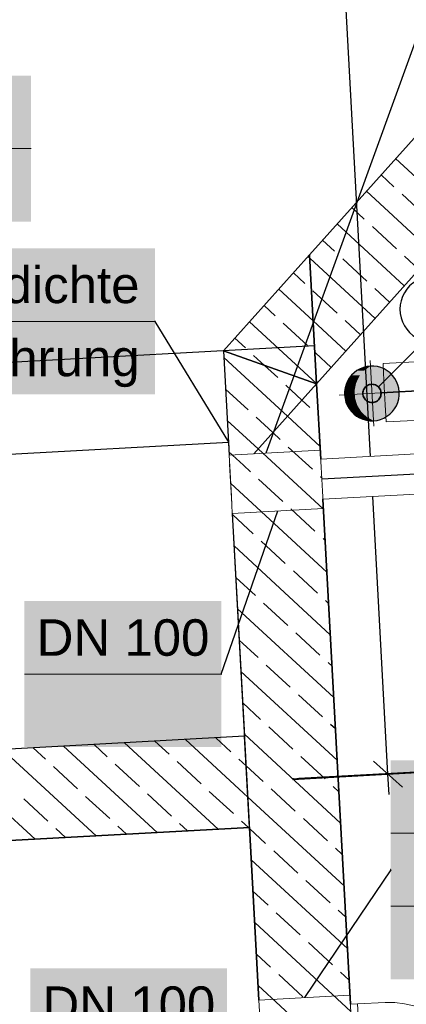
# Model space of a CAD drawing. Extents: x -779 to 790, y -208 to 633.
# Tile 82 of 232: x -148 to -126, y 205 to 259. Entities that reach past the tile are written whole.
import ezdxf
from ezdxf.lldxf.tags import DXFTag

# ---------------------------------------------------------------- set-up
doc = ezdxf.new("R2010")
doc.units = 0
doc.layers.get('0').update_dxf_attribs({"lineweight": 25})
for name, color, linetype, lineweight, true_color in [('02 Raster Bemaßung', 7, 'Continuous', 25, 0x848484), ('02 Raster Gebäude-A07F5V4QWF', 7, 'Continuous', 25, 0x848484), ('20 Wasserbecken', 7, 'Continuous', 25, 0x848484), ('ELT Leerrohre', 1, 'Continuous', 35, 0xff0000), ('S_Warmwasser', 1, 'STRICHLINIE2', 35, 0xff0000), ('X_Mass', 150, 'Continuous', 25, 0x007fff)]:
    doc.layers.add(name, color=color, linetype=linetype, lineweight=lineweight, true_color=true_color)
for name, color, linetype, lineweight in [('02 Raster Gebäude-A07F5V53WF', 7, 'Continuous', 13), ('SC_Deckendurchbruch', 7, 'Continuous', 25), ('X_Allgemein', 7, 'Continuous', 25)]:
    doc.layers.add(name, color=color, linetype=linetype, lineweight=lineweight)
doc.styles.get("Standard").update_dxf_attribs({"font": 'arial.ttf'})
tags = doc.linetypes.add('Strichlinie eng', pattern=[0.115, 0.075, -0.04]).pattern_tags.tags
tags[6:7] = [DXFTag(74, 4), DXFTag(75, 0), DXFTag(340, '0'), DXFTag(46, 1.0), DXFTag(50, 0.0), DXFTag(44, 0.0), DXFTag(45, 0.0)]
tags[4:5] = [DXFTag(74, 4), DXFTag(75, 0), DXFTag(340, '0'), DXFTag(46, 1.0), DXFTag(50, 0.0), DXFTag(44, 0.0), DXFTag(45, 0.0)]
tags = doc.linetypes.add('STRICHLINIE2', pattern=[9.525, 6.35, -3.175]).pattern_tags.tags
tags[6:7] = [DXFTag(74, 4), DXFTag(75, 0), DXFTag(340, '0'), DXFTag(46, 0.0), DXFTag(50, 0.0), DXFTag(44, 0.0), DXFTag(45, 0.0)]
tags[4:5] = [DXFTag(74, 4), DXFTag(75, 0), DXFTag(340, '0'), DXFTag(46, 0.0), DXFTag(50, 0.0), DXFTag(44, 0.0), DXFTag(45, 0.0)]
tags = doc.linetypes.add('Strichpunkt', pattern=[1, 0.5, -0.25, 0, -0.25]).pattern_tags.tags
tags[10:11] = [DXFTag(74, 4), DXFTag(75, 0), DXFTag(340, '0'), DXFTag(46, 1.0), DXFTag(50, 0.0), DXFTag(44, 0.0), DXFTag(45, 0.0)]
tags[8:9] = [DXFTag(74, 4), DXFTag(75, 0), DXFTag(340, '0'), DXFTag(46, 1.0), DXFTag(50, 0.0), DXFTag(44, 0.0), DXFTag(45, 0.0)]
tags[6:7] = [DXFTag(74, 4), DXFTag(75, 0), DXFTag(340, '0'), DXFTag(46, 1.0), DXFTag(50, 0.0), DXFTag(44, 0.0), DXFTag(45, 0.0)]
tags[4:5] = [DXFTag(74, 4), DXFTag(75, 0), DXFTag(340, '0'), DXFTag(46, 1.0), DXFTag(50, 0.0), DXFTag(44, 0.0), DXFTag(45, 0.0)]
tags = doc.linetypes.add('STRICHPUNKT2', pattern=[12.7, 6.35, -3.175, 0, -3.175]).pattern_tags.tags
tags[10:11] = [DXFTag(74, 4), DXFTag(75, 0), DXFTag(340, '0'), DXFTag(46, 0.0), DXFTag(50, 0.0), DXFTag(44, 0.0), DXFTag(45, 0.0)]
tags[8:9] = [DXFTag(74, 4), DXFTag(75, 0), DXFTag(340, '0'), DXFTag(46, 0.0), DXFTag(50, 0.0), DXFTag(44, 0.0), DXFTag(45, 0.0)]
tags[6:7] = [DXFTag(74, 4), DXFTag(75, 0), DXFTag(340, '0'), DXFTag(46, 0.0), DXFTag(50, 0.0), DXFTag(44, 0.0), DXFTag(45, 0.0)]
tags[4:5] = [DXFTag(74, 4), DXFTag(75, 0), DXFTag(340, '0'), DXFTag(46, 0.0), DXFTag(50, 0.0), DXFTag(44, 0.0), DXFTag(45, 0.0)]

# ---------------------------------------------------------------- blocks, each defined once
blk = doc.blocks.new('Referenz-A07F5V4VWF', base_point=(-401.415, -176.34))
at = {"color": 0, "linetype": 'ByBlock', "lineweight": -2, "ltscale": 12.5}
for p, q in [((-131.337, 238.84), (-107.825, 265.074)), ((-114.887, 264.687), (-131.724, 245.901)), ((-131.337, 238.84), (-111.163, 261.35)), ((-115.506, 256.503), (-131.337, 238.84)), ((-131.724, 245.901), (-136.444, 240.635)), ((-131.337, 238.84), (-131.724, 245.901)), ((-131.724, 245.901), (-131.337, 238.84)), ((-136.444, 240.635), (-131.337, 238.84)), ((-131.337, 238.84), (-136.444, 240.635)), ((-136.444, 240.635), (-136.131, 234.931)), ((-131.337, 238.84), (-134.774, 235.005)), ((-134.774, 235.005), (-131.337, 238.84)), ((-131.337, 238.84), (-131.111, 234.705)), ((-131.111, 234.705), (-131.337, 238.84)), ((-131.111, 234.705), (-131.337, 238.84)), ((-176.329, 233.444), (-136.17, 235.642)), ((-136.17, 235.642), (-136.131, 234.931)), ((-130.991, 232.508), (-129.477, 204.848)), ((-129.477, 204.848), (-130.991, 232.508)), ((-129.477, 204.848), (-130.991, 232.508)), ((-135.957, 231.736), (-135.289, 219.527)), ((-135.957, 231.736), (-134.498, 205.074)), ((-135.289, 219.527), (-180.836, 217.035)), ((-135.289, 219.527), (-180.836, 217.035)), ((-135.015, 214.534), (-135.289, 219.527)), ((-192.314, 211.398), (-135.015, 214.534)), ((-192.314, 211.398), (-135.015, 214.534)), ((-135.015, 214.534), (-134.498, 205.074))]:
    blk.add_line(p, q, dxfattribs=at)
at = {"layer": '02 Raster Bemaßung', "color": 0, "lineweight": -2}
for p, q in [((-128.374, 234.855), (-137.785, 406.854)), ((-127.422, 217.453), (-128.254, 232.658)), ((-128.212, 218.161), (-126.632, 216.745)), ((-126.017, 217.53), (-132.415, 217.18)), ((-127.36, 216.33), (-127.422, 217.453))]:
    blk.add_line(p, q, dxfattribs=at)
at = {"layer": '02 Raster Gebäude-A07F5V4QWF', "color": 0, "linetype": 'Strichpunkt', "lineweight": -2, "ltscale": 0.405}
blk.add_line((-132.655, 217.167), (-125.16, 217.577), dxfattribs=at)
at = {"layer": '20 Wasserbecken', "color": 0, "linetype": 'Strichlinie eng', "lineweight": -2, "ltscale": 0.21125}
for p, q in [((-107.825, 265.074), (-131.337, 238.84)), ((-131.45, 240.908), (-175.016, 238.524)), ((-131.111, 234.705), (-131.45, 240.908)), ((-131.337, 238.84), (-131.111, 234.705)), ((-176.329, 233.444), (-136.17, 235.642)), ((-136.17, 235.642), (-136.131, 234.931)), ((-130.991, 232.508), (-129.477, 204.848)), ((-129.477, 204.848), (-130.991, 232.508)), ((-135.957, 231.736), (-135.289, 219.527)), ((-135.289, 219.527), (-180.836, 217.035)), ((-135.015, 214.534), (-192.314, 211.398)), ((-134.498, 205.074), (-135.015, 214.534))]:
    blk.add_line(p, q, dxfattribs=at)
at = {"layer": '20 Wasserbecken', "color": 0, "lineweight": -2}
for p, q in [((-131.337, 238.84), (-107.825, 265.074)), ((-114.887, 264.687), (-131.724, 245.901)), ((-123.325, 247.779), (-127.002, 251.169)), ((-127.093, 249.621), (-127.803, 250.276)), ((-124.928, 245.991), (-128.604, 249.382)), ((-125.329, 247.994), (-126.652, 249.214)), ((-128.72, 247.856), (-129.405, 248.488)), ((-126.53, 244.204), (-130.206, 247.594)), ((-126.956, 246.229), (-128.279, 247.45)), ((-130.348, 246.092), (-131.007, 246.7)), ((-136.444, 240.635), (-131.724, 245.901)), ((-131.714, 245.719), (-131.809, 245.806)), ((-128.132, 242.416), (-131.714, 245.719)), ((-128.583, 244.465), (-129.906, 245.685)), ((-125.729, 245.098), (-126.515, 245.822)), ((-131.975, 244.327), (-132.61, 244.913)), ((-131.525, 242.28), (-133.411, 244.019)), ((-130.21, 242.7), (-131.534, 243.92)), ((-127.331, 243.31), (-128.142, 244.058)), ((-133.602, 242.563), (-134.212, 243.125)), ((-131.337, 238.842), (-135.013, 242.231)), ((-131.837, 240.935), (-133.161, 242.156)), ((-129.734, 240.629), (-131.525, 242.28)), ((-128.933, 241.522), (-129.769, 242.293)), ((-135.229, 240.798), (-135.814, 241.337)), ((-136.444, 240.635), (-136.131, 234.931)), ((-132.938, 237.053), (-136.423, 240.267)), ((-134.195, 239.844), (-134.788, 240.391)), ((-130.535, 239.735), (-131.396, 240.529)), ((-133.464, 239.171), (-134.195, 239.844)), ((-135.092, 237.406), (-136.329, 238.548)), ((-132.137, 237.947), (-133.023, 238.764)), ((-131.336, 238.841), (-131.337, 238.842)), ((-131.111, 234.705), (-131.337, 238.84)), ((-131.7, 237.544), (-132.137, 237.947)), ((-134.541, 235.266), (-136.235, 236.828)), ((-133.74, 236.159), (-134.651, 236.999)), ((-131.149, 235.403), (-132.938, 237.053)), ((-131.243, 237.123), (-131.259, 237.137)), ((-133.327, 235.779), (-133.74, 236.159)), ((-130.961, 231.965), (-134.541, 235.266)), ((-131.562, 234.152), (-132.886, 235.372)), ((-135.342, 234.372), (-136.141, 235.109)), ((-134.954, 234.014), (-135.342, 234.372)), ((-133.19, 232.387), (-134.513, 233.608)), ((-131.055, 233.684), (-131.121, 233.745)), ((-130.773, 228.526), (-136.047, 233.39)), ((-129.477, 204.848), (-130.991, 232.508)), ((-131.425, 230.76), (-132.748, 231.98)), ((-135.957, 231.736), (-135.289, 219.527)), ((-134.817, 230.623), (-135.953, 231.67)), ((-130.867, 230.245), (-130.984, 230.353)), ((-130.585, 225.088), (-135.859, 229.951)), ((-133.052, 228.996), (-134.376, 230.216)), ((-134.679, 227.231), (-135.765, 228.232)), ((-131.288, 227.368), (-132.611, 228.589)), ((-130.397, 221.649), (-135.671, 226.513)), ((-132.915, 225.604), (-134.238, 226.824)), ((-130.679, 226.807), (-130.846, 226.962)), ((-131.15, 223.977), (-132.474, 225.197)), ((-134.542, 223.839), (-135.577, 224.793)), ((-132.777, 222.212), (-134.101, 223.432)), ((-130.491, 223.368), (-130.709, 223.57)), ((-130.208, 218.211), (-135.483, 223.074)), ((-131.013, 220.585), (-132.336, 221.805)), ((-134.405, 220.447), (-135.389, 221.355)), ((-132.64, 218.82), (-133.963, 220.041)), ((-130.303, 219.93), (-130.572, 220.178)), ((-135.289, 219.527), (-180.836, 217.035)), ((-130.02, 214.772), (-135.295, 219.635)), ((-140.083, 214.256), (-145.21, 218.984)), ((-142.815, 218.408), (-143.539, 219.075)), ((-136.741, 214.439), (-141.868, 219.167)), ((-139.424, 218.545), (-140.197, 219.258)), ((-135.106, 216.197), (-138.525, 219.35)), ((-136.032, 218.683), (-136.854, 219.441)), ((-146.768, 213.891), (-151.895, 218.618)), ((-143.426, 214.073), (-148.553, 218.801)), ((-146.207, 218.271), (-146.882, 218.892)), ((-141.051, 216.781), (-142.374, 218.001)), ((-137.659, 216.918), (-138.982, 218.139)), ((-135.2, 217.916), (-135.591, 218.276)), ((-134.267, 217.056), (-135.2, 217.916)), ((-130.875, 217.193), (-132.199, 218.413)), ((-144.442, 216.643), (-145.766, 217.864)), ((-139.286, 215.154), (-140.61, 216.374)), ((-135.894, 215.291), (-137.218, 216.511)), ((-132.503, 215.428), (-133.826, 216.649)), ((-130.114, 216.491), (-130.434, 216.786)), ((-146.07, 214.879), (-147.393, 216.099)), ((-142.678, 215.016), (-144.001, 216.237)), ((-129.832, 211.333), (-135.106, 216.197)), ((-138.412, 214.348), (-138.845, 214.747)), ((-135.07, 214.531), (-135.453, 214.884)), ((-130.738, 213.801), (-132.061, 215.022)), ((-192.314, 211.398), (-135.015, 214.534)), ((-145.097, 213.982), (-145.629, 214.472)), ((-141.755, 214.165), (-142.237, 214.609)), ((-135.015, 214.534), (-134.498, 205.074)), ((-134.13, 213.664), (-135.012, 214.478)), ((-132.365, 212.037), (-133.689, 213.257)), ((-129.926, 213.053), (-130.297, 213.394)), ((-129.644, 207.895), (-134.918, 212.758)), ((-130.601, 210.409), (-131.924, 211.63)), ((-133.992, 210.272), (-134.824, 211.039)), ((-132.228, 208.645), (-133.551, 209.865)), ((-129.738, 209.614), (-130.159, 210.003)), ((-129.456, 204.456), (-134.73, 209.32)), ((-130.463, 207.018), (-131.787, 208.238)), ((-133.855, 206.88), (-134.636, 207.601)), ((-129.55, 206.176), (-130.022, 206.611)), ((-132.09, 205.253), (-133.414, 206.473)), ((-129.268, 201.018), (-134.542, 205.881))]:
    blk.add_line(p, q, dxfattribs=at)
blk = doc.blocks.new('Referenz-A07F5V59WF', base_point=(-759.499, -206.186))
at = {"layer": '02 Raster Gebäude-A07F5V53WF', "color": 0, "linetype": 'Continuous', "ltscale": 117.000008}
blk.add_line((-132.656, 217.208), (-92.718, 219.393), dxfattribs=at)
blk = doc.blocks.new('Kreis-A07F5VCNWF', base_point=(-126.765, 241.117))
at = {"color": 0, "linetype": 'ByBlock', "lineweight": -2, "ltscale": 0.25}
for p, q in [((-126.06, 244.351), (-126.237, 244.195)), ((-125.864, 244.482), (-126.06, 244.351)), ((-125.652, 244.586), (-125.864, 244.482)), ((-125.429, 244.662), (-125.652, 244.586)), ((-125.197, 244.708), (-125.429, 244.662)), ((-124.962, 244.724), (-125.197, 244.708)), ((-124.727, 244.708), (-124.962, 244.724)), ((-124.495, 244.662), (-124.727, 244.708)), ((-124.272, 244.586), (-124.495, 244.662)), ((-124.06, 244.482), (-124.272, 244.586)), ((-123.864, 244.351), (-124.06, 244.482)), ((-123.687, 244.195), (-123.864, 244.351)), ((-126.524, 243.822), (-126.628, 243.61)), ((-126.393, 244.018), (-126.524, 243.822)), ((-126.237, 244.195), (-126.393, 244.018)), ((-123.531, 244.018), (-123.687, 244.195)), ((-123.4, 243.822), (-123.531, 244.018)), ((-123.296, 243.61), (-123.4, 243.822)), ((-126.704, 243.387), (-126.75, 243.156)), ((-126.628, 243.61), (-126.704, 243.387)), ((-123.22, 243.387), (-123.296, 243.61)), ((-123.174, 243.156), (-123.22, 243.387)), ((-126.75, 243.156), (-126.765, 242.92)), ((-126.765, 242.92), (-126.75, 242.685)), ((-123.159, 242.92), (-123.174, 243.156)), ((-123.174, 242.685), (-123.159, 242.92)), ((-126.75, 242.685), (-126.704, 242.453)), ((-126.704, 242.453), (-126.628, 242.23)), ((-126.628, 242.23), (-126.524, 242.018)), ((-123.4, 242.018), (-123.296, 242.23)), ((-123.296, 242.23), (-123.22, 242.453)), ((-123.22, 242.453), (-123.174, 242.685)), ((-126.524, 242.018), (-126.393, 241.822)), ((-126.393, 241.822), (-126.237, 241.645)), ((-126.237, 241.645), (-126.06, 241.489)), ((-123.864, 241.489), (-123.687, 241.645)), ((-123.687, 241.645), (-123.531, 241.822)), ((-123.531, 241.822), (-123.4, 242.018)), ((-126.06, 241.489), (-125.864, 241.358)), ((-125.864, 241.358), (-125.652, 241.254)), ((-125.652, 241.254), (-125.429, 241.178)), ((-125.429, 241.178), (-125.197, 241.132)), ((-125.197, 241.132), (-124.962, 241.117)), ((-124.962, 241.117), (-124.727, 241.132)), ((-124.727, 241.132), (-124.495, 241.178)), ((-124.495, 241.178), (-124.272, 241.254)), ((-124.272, 241.254), (-124.06, 241.358)), ((-124.06, 241.358), (-123.864, 241.489))]:
    blk.add_line(p, q, dxfattribs=at)

msp = doc.modelspace()

# ---------------------------------------------------------------- linework, layer by layer
at = {"layer": 'ELT Leerrohre', "color": 1, "lineweight": 13, "true_color": 0xff0000}
for p, q in [((-121.704, 240.267), (-127.695, 239.939)), ((-127.643, 239.003), (-127.695, 239.939)), ((-127.571, 237.679), (-127.643, 239.003)), ((-127.52, 236.743), (-127.571, 237.679)), ((-127.52, 236.743), (-121.529, 237.071)), ((-131.139, 235.204), (-136.131, 234.931)), ((-131.139, 235.204), (-131.088, 234.268)), ((-118.293, 235.406), (-131.112, 234.705)), ((-136.131, 234.931), (-136.08, 233.995)), ((-136.104, 234.432), (-136.106, 234.432)), ((-136.071, 233.788), (-136.106, 234.432)), ((-131.088, 234.268), (-131.015, 232.945)), ((-136.08, 233.995), (-136.008, 232.672)), ((-136.021, 232.878), (-136.071, 233.788)), ((-130.991, 232.508), (-118.173, 233.21)), ((-135.986, 232.235), (-136.021, 232.878)), ((-136.008, 232.672), (-135.957, 231.736)), ((-131.015, 232.945), (-130.964, 232.009)), ((-135.986, 232.235), (-135.984, 232.235)), ((-135.957, 231.736), (-130.964, 232.009)), ((-129.505, 205.347), (-134.498, 205.074)), ((-134.498, 205.074), (-134.447, 204.138)), ((-129.505, 205.347), (-129.454, 204.411)), ((-127.584, 204.952), (-129.088, 204.869)), ((-127.048, 204.946), (-127.584, 204.952)), ((-126.517, 204.87), (-127.048, 204.946)), ((-129.088, 204.869), (-129.478, 204.848)), ((-129.052, 204.226), (-129.088, 204.869)), ((-129.052, 204.226), (-129.088, 204.869)), ((-125.043, 204.56), (-126.517, 204.87))]:
    msp.add_line(p, q, dxfattribs=at)
at = {"layer": 'ELT Leerrohre', "color": 1, "linetype": 'STRICHPUNKT2', "lineweight": 25, "ltscale": 0.25, "true_color": 0xff0000}
for p, q in [((-121.616, 238.669), (-127.607, 238.341)), ((-118.233, 234.308), (-131.052, 233.607)), ((-136.044, 233.333), (-136.046, 233.333))]:
    msp.add_line(p, q, dxfattribs=at)
at = {"layer": 'S_Warmwasser', "linetype": 'Continuous'}
for p, q in [((-127.949, 238.66), (-121.232, 245.377)), ((-128.785, 238.436), (-128.798, 238.372)), ((-128.764, 238.498), (-128.785, 238.436)), ((-128.735, 238.557), (-128.764, 238.498)), ((-128.699, 238.611), (-128.735, 238.557)), ((-128.656, 238.66), (-128.699, 238.611)), ((-128.607, 238.704), (-128.656, 238.66)), ((-128.552, 238.74), (-128.607, 238.704)), ((-128.494, 238.769), (-128.552, 238.74)), ((-128.432, 238.79), (-128.494, 238.769)), ((-128.368, 238.803), (-128.432, 238.79)), ((-128.302, 238.807), (-128.368, 238.803)), ((-128.237, 238.803), (-128.302, 238.807)), ((-128.173, 238.79), (-128.237, 238.803)), ((-128.111, 238.769), (-128.173, 238.79)), ((-128.052, 238.74), (-128.111, 238.769)), ((-127.998, 238.704), (-128.052, 238.74)), ((-127.949, 238.66), (-127.998, 238.704)), ((-127.906, 238.611), (-127.949, 238.66)), ((-127.869, 238.557), (-127.906, 238.611)), ((-127.84, 238.498), (-127.869, 238.557)), ((-127.819, 238.436), (-127.84, 238.498)), ((-127.807, 238.372), (-127.819, 238.436)), ((-128.798, 238.372), (-128.802, 238.307)), ((-128.802, 238.307), (-128.798, 238.242)), ((-128.798, 238.242), (-128.785, 238.178)), ((-128.785, 238.178), (-128.764, 238.116)), ((-128.764, 238.116), (-128.735, 238.057)), ((-128.735, 238.057), (-128.699, 238.003)), ((-128.699, 238.003), (-128.656, 237.953)), ((-128.656, 237.953), (-128.607, 237.91)), ((-128.607, 237.91), (-128.552, 237.874)), ((-128.552, 237.874), (-128.494, 237.845)), ((-128.494, 237.845), (-128.432, 237.824)), ((-128.173, 237.824), (-128.111, 237.845)), ((-128.111, 237.845), (-128.052, 237.874)), ((-128.052, 237.874), (-127.998, 237.91)), ((-127.998, 237.91), (-127.949, 237.953)), ((-127.949, 237.953), (-127.906, 238.003)), ((-127.906, 238.003), (-127.869, 238.057)), ((-127.869, 238.057), (-127.84, 238.116)), ((-127.84, 238.116), (-127.819, 238.178)), ((-127.819, 238.178), (-127.807, 238.242)), ((-127.802, 238.307), (-127.807, 238.372)), ((-127.807, 238.242), (-127.802, 238.307)), ((-128.432, 237.824), (-128.368, 237.811)), ((-128.368, 237.811), (-128.302, 237.807)), ((-128.302, 237.807), (-128.237, 237.811)), ((-128.237, 237.811), (-128.173, 237.824))]:
    msp.add_line(p, q, dxfattribs=at)
at = {"layer": 'S_Warmwasser', "ltscale": 0.35}
msp.add_line((-127.803, 238.334), (-99.349, 239.884), dxfattribs=at)
at = {"layer": 'SC_Deckendurchbruch', "linetype": 'STRICHPUNKT2', "lineweight": 18, "ltscale": 0.18}
for p, q in [((-128.199, 236.51), (-128.405, 240.104)), ((-130.099, 238.204), (-126.505, 238.41))]:
    msp.add_line(p, q, dxfattribs=at)
at = {"layer": 'SC_Deckendurchbruch'}
for p, q in [((-129.125, 239.561), (-129.282, 239.443)), ((-128.955, 239.658), (-129.125, 239.561)), ((-128.773, 239.731), (-128.955, 239.658)), ((-128.583, 239.78), (-128.773, 239.731)), ((-128.388, 239.804), (-128.583, 239.78)), ((-128.192, 239.803), (-128.388, 239.804)), ((-127.998, 239.776), (-128.192, 239.803)), ((-127.808, 239.723), (-127.998, 239.776)), ((-127.628, 239.647), (-127.808, 239.723)), ((-127.459, 239.547), (-127.628, 239.647)), ((-127.304, 239.427), (-127.459, 239.547)), ((-129.642, 238.981), (-129.719, 238.801)), ((-129.543, 239.151), (-129.642, 238.981)), ((-129.422, 239.305), (-129.543, 239.151)), ((-129.282, 239.443), (-129.422, 239.305)), ((-127.166, 239.287), (-127.304, 239.427)), ((-127.048, 239.13), (-127.166, 239.287)), ((-126.952, 238.959), (-127.048, 239.13)), ((-126.878, 238.777), (-126.952, 238.959)), ((-129.798, 238.417), (-129.8, 238.221)), ((-129.771, 238.612), (-129.798, 238.417)), ((-129.719, 238.801), (-129.771, 238.612)), ((-126.829, 238.587), (-126.878, 238.777)), ((-126.805, 238.393), (-126.829, 238.587)), ((-126.806, 238.197), (-126.805, 238.393)), ((-129.8, 238.221), (-129.776, 238.026)), ((-129.776, 238.026), (-129.727, 237.836)), ((-129.727, 237.836), (-129.653, 237.655)), ((-126.886, 237.813), (-126.834, 238.002)), ((-126.834, 238.002), (-126.806, 238.197)), ((-129.653, 237.655), (-129.556, 237.484)), ((-129.556, 237.484), (-129.438, 237.327)), ((-129.438, 237.327), (-129.301, 237.187)), ((-127.323, 237.171), (-127.183, 237.309)), ((-127.183, 237.309), (-127.062, 237.463)), ((-127.062, 237.463), (-126.963, 237.632)), ((-126.963, 237.632), (-126.886, 237.813)), ((-129.301, 237.187), (-129.146, 237.067)), ((-129.146, 237.067), (-128.977, 236.967)), ((-128.977, 236.967), (-128.796, 236.891)), ((-128.796, 236.891), (-128.607, 236.838)), ((-128.607, 236.838), (-128.413, 236.811)), ((-128.413, 236.811), (-128.217, 236.809)), ((-128.217, 236.809), (-128.022, 236.833)), ((-128.022, 236.833), (-127.832, 236.883)), ((-127.832, 236.883), (-127.65, 236.956)), ((-127.65, 236.956), (-127.479, 237.053)), ((-127.479, 237.053), (-127.323, 237.171))]:
    msp.add_line(p, q, dxfattribs=at)
for points in [[(-128.943, 239.305), (-129.422, 239.305), (-128.728, 239.561)], [(-129.422, 239.305), (-128.728, 239.561), (-129.125, 239.561)], [(-128.728, 239.561), (-129.125, 239.561), (-128.727, 239.563)], [(-129.125, 239.561), (-128.727, 239.563), (-129.122, 239.563)], [(-128.727, 239.563), (-129.122, 239.563), (-128.491, 239.731)], [(-129.122, 239.563), (-128.491, 239.731), (-128.773, 239.731)], [(-128.491, 239.731), (-128.773, 239.731), (-128.388, 239.804)], [(-129.174, 238.869), (-129.681, 238.869), (-129.12, 238.981)], [(-129.681, 238.869), (-129.12, 238.981), (-129.642, 238.981)], [(-129.12, 238.981), (-129.642, 238.981), (-128.994, 239.244)], [(-129.642, 238.981), (-128.994, 239.244), (-129.464, 239.244)], [(-128.994, 239.244), (-129.464, 239.244), (-128.943, 239.305)], [(-129.464, 239.244), (-128.943, 239.305), (-129.422, 239.305)], [(-129.24, 238.221), (-129.8, 238.221), (-129.254, 238.461)], [(-129.8, 238.221), (-129.254, 238.461), (-129.782, 238.461)], [(-129.254, 238.461), (-129.782, 238.461), (-129.224, 238.612)], [(-129.782, 238.461), (-129.224, 238.612), (-129.771, 238.612)], [(-129.224, 238.612), (-129.771, 238.612), (-129.174, 238.869)], [(-129.771, 238.612), (-129.174, 238.869), (-129.681, 238.869)], [(-129.766, 238.045), (-129.24, 238.221), (-129.8, 238.221)], [(-129.23, 238.045), (-129.766, 238.045), (-129.24, 238.221)], [(-129.727, 237.836), (-129.23, 238.045), (-129.766, 238.045)], [(-129.164, 237.836), (-129.727, 237.836), (-129.23, 238.045)], [(-129.636, 237.649), (-129.164, 237.836), (-129.727, 237.836)], [(-129.104, 237.649), (-129.636, 237.649), (-129.164, 237.836)], [(-129.556, 237.484), (-129.104, 237.649), (-129.636, 237.649)], [(-129, 237.484), (-129.556, 237.484), (-129.104, 237.649)], [(-129.395, 237.297), (-129, 237.484), (-129.556, 237.484)], [(-128.882, 237.297), (-129.395, 237.297), (-129, 237.484)], [(-129.301, 237.187), (-128.882, 237.297), (-129.395, 237.297)], [(-128.767, 237.187), (-129.301, 237.187), (-128.882, 237.297)], [(-129.041, 237.011), (-128.767, 237.187), (-129.301, 237.187)], [(-128.58, 237.011), (-129.041, 237.011), (-128.767, 237.187)], [(-128.977, 236.967), (-128.58, 237.011), (-129.041, 237.011)], [(-128.501, 236.967), (-128.977, 236.967), (-128.58, 237.011)], [(-128.607, 236.838), (-128.501, 236.967), (-128.977, 236.967)], [(-128.269, 236.838), (-128.607, 236.838), (-128.501, 236.967)], [(-128.217, 236.809), (-128.269, 236.838), (-128.607, 236.838)]]:
    msp.add_solid(points, dxfattribs=at)
at = {"layer": 'SC_Deckendurchbruch', "color": 7, "true_color": 0xffffff}
for points in [[(-129.332, 239.398), (-127.273, 239.398), (-129.198, 239.51)], [(-129.198, 239.51), (-127.407, 239.51), (-129.052, 239.606)], [(-127.273, 239.398), (-129.198, 239.51), (-127.407, 239.51)], [(-129.052, 239.606), (-127.552, 239.606), (-128.896, 239.684)], [(-127.407, 239.51), (-129.052, 239.606), (-127.552, 239.606)], [(-128.896, 239.684), (-127.708, 239.684), (-128.733, 239.744)], [(-127.552, 239.606), (-128.896, 239.684), (-127.708, 239.684)], [(-128.733, 239.744), (-127.872, 239.744), (-128.563, 239.784)], [(-127.708, 239.684), (-128.733, 239.744), (-127.872, 239.744)], [(-128.563, 239.784), (-128.042, 239.784), (-128.39, 239.804)], [(-127.872, 239.744), (-128.563, 239.784), (-128.042, 239.784)], [(-128.042, 239.784), (-128.39, 239.804), (-128.215, 239.804)], [(-129.712, 238.82), (-126.893, 238.82), (-129.643, 238.98)], [(-129.643, 238.98), (-126.962, 238.98), (-129.556, 239.131)], [(-126.893, 238.82), (-129.643, 238.98), (-126.962, 238.98)], [(-129.556, 239.131), (-127.049, 239.131), (-129.451, 239.271)], [(-126.962, 238.98), (-129.556, 239.131), (-127.049, 239.131)], [(-129.451, 239.271), (-127.153, 239.271), (-129.332, 239.398)], [(-127.049, 239.131), (-129.451, 239.271), (-127.153, 239.271)], [(-127.153, 239.271), (-129.332, 239.398), (-127.273, 239.398)], [(-129.802, 238.307), (-126.802, 238.307), (-129.792, 238.481)], [(-129.792, 238.481), (-126.812, 238.481), (-129.762, 238.653)], [(-126.802, 238.307), (-129.792, 238.481), (-126.812, 238.481)], [(-129.762, 238.653), (-126.843, 238.653), (-129.712, 238.82)], [(-126.812, 238.481), (-129.762, 238.653), (-126.843, 238.653)], [(-126.843, 238.653), (-129.712, 238.82), (-126.893, 238.82)], [(-129.792, 238.133), (-126.812, 238.133), (-129.802, 238.307)], [(-126.812, 238.133), (-129.802, 238.307), (-126.802, 238.307)], [(-129.762, 237.961), (-126.843, 237.961), (-129.792, 238.133)], [(-126.843, 237.961), (-129.792, 238.133), (-126.812, 238.133)], [(-129.712, 237.794), (-126.893, 237.794), (-129.762, 237.961)], [(-126.893, 237.794), (-129.762, 237.961), (-126.843, 237.961)], [(-129.762, 237.961), (-126.843, 237.961), (-129.762, 237.961)], [(-126.843, 237.961), (-129.762, 237.961), (-126.843, 237.961)], [(-129.643, 237.634), (-126.962, 237.634), (-129.712, 237.794)], [(-126.962, 237.634), (-129.712, 237.794), (-126.893, 237.794)], [(-129.712, 237.794), (-126.893, 237.794), (-129.712, 237.794)], [(-126.893, 237.794), (-129.712, 237.794), (-126.893, 237.794)], [(-129.556, 237.483), (-127.049, 237.483), (-129.643, 237.634)], [(-127.049, 237.483), (-129.643, 237.634), (-126.962, 237.634)], [(-129.451, 237.343), (-127.153, 237.343), (-129.556, 237.483)], [(-127.153, 237.343), (-129.556, 237.483), (-127.049, 237.483)], [(-129.332, 237.216), (-127.273, 237.216), (-129.451, 237.343)], [(-127.273, 237.216), (-129.451, 237.343), (-127.153, 237.343)], [(-129.198, 237.104), (-127.407, 237.104), (-129.332, 237.216)], [(-127.407, 237.104), (-129.332, 237.216), (-127.273, 237.216)], [(-129.332, 237.216), (-127.273, 237.216), (-129.332, 237.216)], [(-127.273, 237.216), (-129.332, 237.216), (-127.273, 237.216)], [(-129.052, 237.008), (-127.552, 237.008), (-129.198, 237.104)], [(-127.552, 237.008), (-129.198, 237.104), (-127.407, 237.104)], [(-128.896, 236.93), (-127.708, 236.93), (-129.052, 237.008)], [(-127.708, 236.93), (-129.052, 237.008), (-127.552, 237.008)], [(-128.733, 236.87), (-127.872, 236.87), (-128.896, 236.93)], [(-127.872, 236.87), (-128.896, 236.93), (-127.708, 236.93)], [(-128.563, 236.83), (-128.042, 236.83), (-128.733, 236.87)], [(-128.042, 236.83), (-128.733, 236.87), (-127.872, 236.87)], [(-128.733, 236.87), (-127.872, 236.87), (-128.733, 236.87)], [(-127.872, 236.87), (-128.733, 236.87), (-127.872, 236.87)], [(-128.39, 236.809), (-128.215, 236.809), (-128.563, 236.83)], [(-128.215, 236.809), (-128.563, 236.83), (-128.042, 236.83)]]:
    msp.add_solid(points, dxfattribs=at)
at = {"layer": 'X_Mass'}
for p, q in [((-124.743, 260.865), (-134.12, 235.041)), ((-140.208, 242.255), (-140.209, 242.254)), ((-140.209, 242.254), (-140.209, 242.253)), ((-140.209, 242.253), (-140.209, 242.252)), ((-140.209, 242.252), (-140.209, 242.25)), ((-140.209, 242.25), (-140.209, 242.249)), ((-140.209, 242.249), (-140.208, 242.248)), ((-140.207, 242.258), (-140.208, 242.257)), ((-140.208, 242.257), (-140.208, 242.255)), ((-140.208, 242.248), (-140.208, 242.247)), ((-140.208, 242.247), (-140.207, 242.245)), ((-140.206, 242.259), (-140.207, 242.258)), ((-140.207, 242.245), (-140.206, 242.244)), ((-140.205, 242.259), (-140.206, 242.259)), ((-140.206, 242.244), (-140.205, 242.244)), ((-140.204, 242.26), (-140.205, 242.259)), ((-140.205, 242.244), (-140.204, 242.243)), ((-140.203, 242.261), (-140.204, 242.26)), ((-140.204, 242.243), (-140.203, 242.242)), ((-140.202, 242.261), (-140.203, 242.261)), ((-140.203, 242.242), (-140.202, 242.242)), ((-140.2, 242.261), (-140.202, 242.261)), ((-140.202, 242.242), (-140.2, 242.242)), ((-140.199, 242.262), (-140.2, 242.261)), ((-140.2, 242.242), (-140.199, 242.242)), ((-140.198, 242.261), (-140.199, 242.262)), ((-140.199, 242.252), (-136.17, 235.642)), ((-140.199, 242.242), (-140.198, 242.242)), ((-140.197, 242.261), (-140.198, 242.261)), ((-140.198, 242.242), (-140.197, 242.242)), ((-140.195, 242.261), (-140.197, 242.261)), ((-140.197, 242.242), (-140.195, 242.242)), ((-140.194, 242.26), (-140.195, 242.261)), ((-140.195, 242.242), (-140.194, 242.243)), ((-140.193, 242.259), (-140.194, 242.26)), ((-140.194, 242.243), (-140.193, 242.244)), ((-140.192, 242.259), (-140.193, 242.259)), ((-140.193, 242.244), (-140.192, 242.244)), ((-140.191, 242.258), (-140.192, 242.259)), ((-140.192, 242.244), (-140.191, 242.245)), ((-140.19, 242.257), (-140.191, 242.258)), ((-140.191, 242.245), (-140.19, 242.247)), ((-140.19, 242.255), (-140.19, 242.257)), ((-140.189, 242.254), (-140.19, 242.255)), ((-140.19, 242.248), (-140.189, 242.249)), ((-140.19, 242.247), (-140.19, 242.248)), ((-140.189, 242.253), (-140.189, 242.254)), ((-140.189, 242.252), (-140.189, 242.253)), ((-140.189, 242.25), (-140.189, 242.252)), ((-140.189, 242.249), (-140.189, 242.25)), ((-136.56, 222.936), (-133.46, 231.872)), ((-136.569, 222.939), (-136.57, 222.938)), ((-136.57, 222.938), (-136.57, 222.936)), ((-136.57, 222.936), (-136.57, 222.935)), ((-136.57, 222.935), (-136.569, 222.934)), ((-136.568, 222.941), (-136.569, 222.94)), ((-136.569, 222.94), (-136.569, 222.939)), ((-136.569, 222.934), (-136.569, 222.933)), ((-136.569, 222.933), (-136.568, 222.931)), ((-136.567, 222.943), (-136.568, 222.942)), ((-136.568, 222.942), (-136.568, 222.941)), ((-136.568, 222.931), (-136.568, 222.93)), ((-136.568, 222.93), (-136.567, 222.929)), ((-136.566, 222.944), (-136.567, 222.943)), ((-136.567, 222.929), (-136.566, 222.928)), ((-136.565, 222.945), (-136.566, 222.944)), ((-136.566, 222.928), (-136.565, 222.928)), ((-136.564, 222.946), (-136.565, 222.945)), ((-136.565, 222.928), (-136.564, 222.927)), ((-136.562, 222.946), (-136.564, 222.946)), ((-136.564, 222.927), (-136.562, 222.927)), ((-136.561, 222.946), (-136.562, 222.946)), ((-136.562, 222.927), (-136.561, 222.926)), ((-136.56, 222.946), (-136.561, 222.946)), ((-136.561, 222.926), (-136.56, 222.926)), ((-136.559, 222.946), (-136.56, 222.946)), ((-136.56, 222.926), (-136.559, 222.926)), ((-136.557, 222.946), (-136.559, 222.946)), ((-136.559, 222.926), (-136.557, 222.927)), ((-136.556, 222.946), (-136.557, 222.946)), ((-136.557, 222.927), (-136.556, 222.927)), ((-136.555, 222.945), (-136.556, 222.946)), ((-136.556, 222.927), (-136.555, 222.928)), ((-136.554, 222.944), (-136.555, 222.945)), ((-136.555, 222.928), (-136.554, 222.928)), ((-136.553, 222.943), (-136.554, 222.944)), ((-136.554, 222.928), (-136.553, 222.929)), ((-136.552, 222.942), (-136.553, 222.943)), ((-136.553, 222.929), (-136.552, 222.93)), ((-136.551, 222.941), (-136.552, 222.942)), ((-136.552, 222.93), (-136.551, 222.931)), ((-136.551, 222.94), (-136.551, 222.941)), ((-136.55, 222.939), (-136.551, 222.94)), ((-136.551, 222.933), (-136.55, 222.934)), ((-136.551, 222.931), (-136.551, 222.933)), ((-136.55, 222.938), (-136.55, 222.939)), ((-136.55, 222.936), (-136.55, 222.938)), ((-136.55, 222.935), (-136.55, 222.936)), ((-136.55, 222.934), (-136.55, 222.935)), ((-127.271, 212.215), (-132.001, 205.211)), ((-127.28, 212.219), (-127.281, 212.217)), ((-127.281, 212.217), (-127.281, 212.216)), ((-127.281, 212.216), (-127.281, 212.215)), ((-127.281, 212.215), (-127.281, 212.214)), ((-127.281, 212.214), (-127.281, 212.212)), ((-127.281, 212.212), (-127.28, 212.211)), ((-127.279, 212.221), (-127.28, 212.22)), ((-127.28, 212.22), (-127.28, 212.219)), ((-127.28, 212.211), (-127.28, 212.21)), ((-127.28, 212.21), (-127.279, 212.209)), ((-127.278, 212.222), (-127.279, 212.221)), ((-127.279, 212.209), (-127.278, 212.208)), ((-127.277, 212.223), (-127.278, 212.222)), ((-127.278, 212.208), (-127.277, 212.207)), ((-127.276, 212.224), (-127.277, 212.223)), ((-127.277, 212.207), (-127.276, 212.206)), ((-127.275, 212.224), (-127.276, 212.224)), ((-127.276, 212.206), (-127.275, 212.206)), ((-127.274, 212.225), (-127.275, 212.224)), ((-127.275, 212.206), (-127.274, 212.205)), ((-127.272, 212.225), (-127.274, 212.225)), ((-127.274, 212.205), (-127.272, 212.205)), ((-127.271, 212.225), (-127.272, 212.225)), ((-127.272, 212.205), (-127.271, 212.205)), ((-127.27, 212.225), (-127.271, 212.225)), ((-127.271, 212.205), (-127.27, 212.205)), ((-127.269, 212.225), (-127.27, 212.225)), ((-127.27, 212.205), (-127.269, 212.205)), ((-127.267, 212.224), (-127.269, 212.225)), ((-127.269, 212.205), (-127.267, 212.206)), ((-127.266, 212.224), (-127.267, 212.224)), ((-127.267, 212.206), (-127.266, 212.206)), ((-127.265, 212.223), (-127.266, 212.224)), ((-127.266, 212.206), (-127.265, 212.207)), ((-127.264, 212.222), (-127.265, 212.223)), ((-127.265, 212.207), (-127.264, 212.208)), ((-127.263, 212.221), (-127.264, 212.222)), ((-127.264, 212.208), (-127.263, 212.209)), ((-127.262, 212.22), (-127.263, 212.221)), ((-127.263, 212.209), (-127.262, 212.21)), ((-127.262, 212.219), (-127.262, 212.22)), ((-127.261, 212.217), (-127.262, 212.219)), ((-127.262, 212.211), (-127.261, 212.212)), ((-127.262, 212.21), (-127.262, 212.211)), ((-127.261, 212.216), (-127.261, 212.217)), ((-127.261, 212.215), (-127.261, 212.216)), ((-127.261, 212.214), (-127.261, 212.215)), ((-127.261, 212.212), (-127.261, 212.214))]:
    msp.add_line(p, q, dxfattribs=at)
at = {"layer": 'X_Mass', "lineweight": 18}
for p, q in [((-163.978, 251.715), (-146.99, 251.715)), ((-158.633, 242.252), (-140.199, 242.252)), ((-147.35, 222.936), (-136.56, 222.936)), ((-127.271, 214.215), (-98.677, 214.215)), ((-127.271, 210.215), (-98.677, 210.215))]:
    msp.add_line(p, q, dxfattribs=at)
at = {"layer": 'X_Mass', "color": 7, "true_color": 0xffffff}
for points in [[(-163.978, 247.715), (-146.99, 247.715), (-163.978, 255.715)], [(-146.99, 247.715), (-163.978, 255.715), (-146.99, 255.715)], [(-158.633, 238.252), (-140.199, 238.252), (-158.633, 246.252)], [(-140.199, 238.252), (-158.633, 246.252), (-140.199, 246.252)], [(-147.35, 218.936), (-136.56, 218.936), (-147.35, 226.936)], [(-136.56, 218.936), (-147.35, 226.936), (-136.56, 226.936)], [(-127.271, 206.215), (-98.677, 206.215), (-127.271, 218.215)], [(-98.677, 206.215), (-127.271, 218.215), (-98.677, 218.215)], [(-147.03, 198.826), (-136.241, 198.826), (-147.03, 206.826)], [(-136.241, 198.826), (-147.03, 206.826), (-136.241, 206.826)]]:
    msp.add_solid(points, dxfattribs=at)

# ---------------------------------------------------------------- block references
at = {"color": 8, "lineweight": 25, "ltscale": 1250, "true_color": 0x808080}
msp.add_blockref('Referenz-A07F5V59WF', (-759.499, -206.186), dxfattribs=at)
at = {"color": 8, "lineweight": 25, "ltscale": 12.5, "true_color": 0x808080}
msp.add_blockref('Referenz-A07F5V4VWF', (-401.415, -176.34), dxfattribs=at)
at = {"layer": 'X_Allgemein', "ltscale": 0.25}
msp.add_blockref('Kreis-A07F5VCNWF', (-126.765, 241.117), dxfattribs=at)

# ---------------------------------------------------------------- texts
at = {"layer": 'X_Mass', "char_height": 2, "attachment_point": 1}
for s, insert in [('{\\fArial;Wasserdichte}', (-157.966, 245.252)), ('{\\fArial;Durchführung}', (-157.966, 241.252)), ('{\\fArial;DN 100}', (-146.683, 225.936)), ('{\\fArial;DN 100}', (-146.364, 205.826))]:
    msp.add_mtext(s, dxfattribs=dict(at, insert=insert))

doc.saveas('drawing.dxf')
